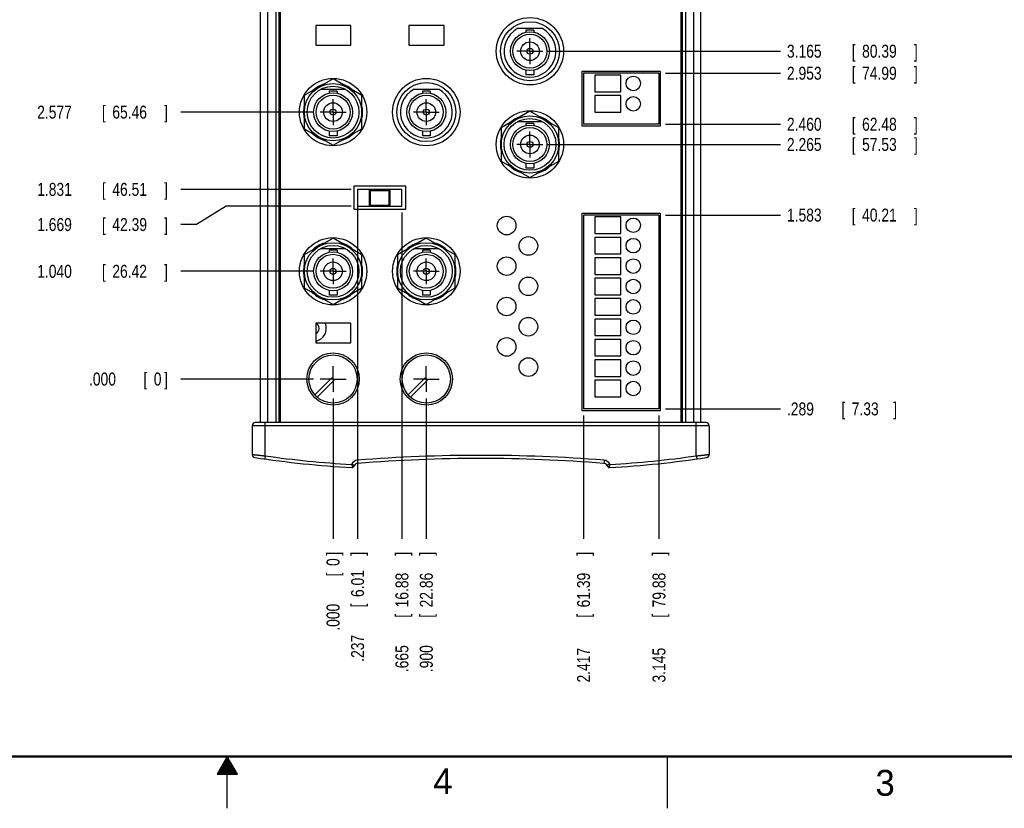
# Model space of a CAD drawing. Header units: inches. Extents: x 0 to 34, y 0 to 22.
# Tile 6 of 21: x 15 to 24.5, y 0 to 7.6. Entities that reach past the tile are written whole.
import ezdxf

# ---------------------------------------------------------------- set-up
doc = ezdxf.new("R2010")
doc.units = ezdxf.units.IN
doc.header["$LTSCALE"] = 1.87
doc.header["$MEASUREMENT"] = 0
doc.linetypes.add('CENTER', pattern=[0.6, 0.375, -0.075, 0.075, -0.075])
doc.layers.get('0').update_dxf_attribs({"linetype": 'CONTINUOUS'})
doc.layers.add('DEFAULT_1', color=7, linetype='CENTER')
doc.layers.add('DIMENSIONS', color=7, linetype='CONTINUOUS')
doc.styles.get("Standard").update_dxf_attribs({"font": 'txt', "width": 0.8})
doc.dimstyles.new('DIMSTYLE_1', dxfattribs={"dimtxt": 0.125, "dimasz": 0.18, "dimexe": 0.18, "dimexo": 0.0625, "dimgap": 0.09, "dimtad": 0, "dimtih": 1, "dimtoh": 1, "dimdec": 3, "dimzin": 4, "dimdsep": 46, "dimtxsty": 'STANDARD', "dimblk": '_FILLED', "dimblk1": '_FILLED', "dimblk2": '_FILLED', "dimcen": 0.09, "dimadec": 0, "dimazin": 0, "dimtp": 0.01, "dimtm": 0.01, "dimtfac": 1, "dimtdec": 3, "dimtofl": 0, "dimtmove": 0, "dimatfit": 3, "dimldrblk": '_FILLED', "dimfxl": 1, "dimtolj": 1, "dimtzin": 4, "dimarcsym": 0})

# ---------------------------------------------------------------- blocks, each defined once
blk = doc.blocks.new('*D0')
at = {"layer": 'DIMENSIONS', "color": 2, "linetype": 'CONTINUOUS'}
blk.add_line((17.8339, 5.1847), (16.5539, 5.1847), dxfattribs=at)
at = {"layer": 'DIMENSIONS', "color": 2, "linetype": 'CONTINUOUS', "width": 0.8}
for s, p in [('1.040', (15.1664, 5.1222)), ('[', (15.7914, 5.1222)), ('26.42', (15.8914, 5.1222)), (']', (16.3914, 5.1222))]:
    blk.add_text(s, height=0.125, dxfattribs=at).set_placement(p)
blk = doc.blocks.new('_FILLED')
at = {"color": 0, "linetype": 'BYBLOCK'}
blk.add_solid([(0, 0), (-1, 0.174), (-1, -0.174)], dxfattribs=at)
blk = doc.blocks.new('*D1')
at = {"layer": 'DIMENSIONS', "color": 2, "linetype": 'CONTINUOUS'}
blk.add_line((18.9215, 3.9571), (18.9215, 2.6022), dxfattribs=at)
at = {"layer": 'DIMENSIONS', "color": 2, "linetype": 'CONTINUOUS', "width": 0.8}
for s, p in [(']', (18.984, 2.4397)), ('22.86', (18.984, 1.9397)), ('[', (18.984, 1.8397)), ('.900', (18.984, 1.3147))]:
    blk.add_text(s, height=0.125, rotation=90, dxfattribs=at).set_placement(p)
blk = doc.blocks.new('*D2')
at = {"layer": 'DIMENSIONS', "color": 1, "linetype": 'CONTINUOUS'}
blk.add_line((17.8339, 4.1447), (16.5539, 4.1447), dxfattribs=at)
at = {"layer": 'DIMENSIONS', "color": 1, "linetype": 'CONTINUOUS', "width": 0.8}
for s, p in [('.000', (15.6664, 4.0822)), ('[', (16.1914, 4.0822)), ('0', (16.2914, 4.0822)), (']', (16.3914, 4.0822))]:
    blk.add_text(s, height=0.125, dxfattribs=at).set_placement(p)
blk = doc.blocks.new('*D3')
at = {"layer": 'DIMENSIONS', "color": 1, "linetype": 'CONTINUOUS'}
blk.add_line((18.0215, 3.9571), (18.0215, 2.6022), dxfattribs=at)
at = {"layer": 'DIMENSIONS', "color": 1, "linetype": 'CONTINUOUS', "width": 0.8}
for s, p in [(']', (18.084, 2.4397)), ('0', (18.084, 2.3397)), ('[', (18.084, 2.2397)), ('.000', (18.084, 1.7147))]:
    blk.add_text(s, height=0.125, rotation=90, dxfattribs=at).set_placement(p)
blk = doc.blocks.new('*D4')
at = {"layer": 'DIMENSIONS', "color": 2, "linetype": 'CONTINUOUS'}
blk.add_line((21.229, 3.8562), (22.3389, 3.8562), dxfattribs=at)
at = {"layer": 'DIMENSIONS', "color": 2, "linetype": 'CONTINUOUS', "width": 0.8}
for s, p in [('.289', (22.4014, 3.7937)), ('[', (22.9264, 3.7937)), ('7.33', (23.0264, 3.7937)), (']', (23.4264, 3.7937))]:
    blk.add_text(s, height=0.125, dxfattribs=at).set_placement(p)
blk = doc.blocks.new('*D5')
at = {"layer": 'DIMENSIONS', "color": 2, "linetype": 'CONTINUOUS'}
blk.add_line((21.229, 5.7277), (22.3389, 5.7277), dxfattribs=at)
at = {"layer": 'DIMENSIONS', "color": 2, "linetype": 'CONTINUOUS', "width": 0.8}
for s, p in [('[', (23.0264, 5.6652)), (']', (23.6264, 5.6652)), ('1.583', (22.4014, 5.6652)), ('40.21', (23.1264, 5.6652))]:
    blk.add_text(s, height=0.125, dxfattribs=at).set_placement(p)
blk = doc.blocks.new('*D6')
at = {"layer": 'DIMENSIONS', "color": 2, "linetype": 'CONTINUOUS'}
for p, q in [((16.9904, 5.8137), (16.7046, 5.6362)), ((18.1955, 5.8137), (16.9904, 5.8137)), ((16.7046, 5.6362), (16.5539, 5.6362))]:
    blk.add_line(p, q, dxfattribs=at)
at = {"layer": 'DIMENSIONS', "color": 2, "linetype": 'CONTINUOUS', "width": 0.8}
for s, p in [('1.669', (15.1664, 5.5737)), ('[', (15.7914, 5.5737)), ('42.39', (15.8914, 5.5737)), (']', (16.3914, 5.5737))]:
    blk.add_text(s, height=0.125, dxfattribs=at).set_placement(p)
blk = doc.blocks.new('*D7')
at = {"layer": 'DIMENSIONS', "color": 2, "linetype": 'CONTINUOUS'}
blk.add_line((18.1955, 5.9757), (16.5539, 5.9757), dxfattribs=at)
at = {"layer": 'DIMENSIONS', "color": 2, "linetype": 'CONTINUOUS', "width": 0.8}
for s, p in [('1.831', (15.1664, 5.9132)), ('[', (15.7914, 5.9132)), ('46.51', (15.8914, 5.9132)), (']', (16.3914, 5.9132))]:
    blk.add_text(s, height=0.125, dxfattribs=at).set_placement(p)
blk = doc.blocks.new('*D8')
at = {"layer": 'DIMENSIONS', "color": 2, "linetype": 'CONTINUOUS'}
blk.add_line((20.0839, 6.4097), (22.3389, 6.4097), dxfattribs=at)
at = {"layer": 'DIMENSIONS', "color": 2, "linetype": 'CONTINUOUS', "width": 0.8}
for s, p in [('2.265', (22.4014, 6.3472)), ('[', (23.0264, 6.3472)), ('57.53', (23.1264, 6.3472)), (']', (23.6264, 6.3472))]:
    blk.add_text(s, height=0.125, dxfattribs=at).set_placement(p)
blk = doc.blocks.new('*D9')
at = {"layer": 'DIMENSIONS', "color": 2, "linetype": 'CONTINUOUS'}
blk.add_line((17.8339, 6.7217), (16.5539, 6.7217), dxfattribs=at)
at = {"layer": 'DIMENSIONS', "color": 2, "linetype": 'CONTINUOUS', "width": 0.8}
for s, p in [('2.577', (15.1664, 6.6592)), ('[', (15.7914, 6.6592)), ('65.46', (15.8914, 6.6592)), (']', (16.3914, 6.6592))]:
    blk.add_text(s, height=0.125, dxfattribs=at).set_placement(p)
blk = doc.blocks.new('*D10')
at = {"layer": 'DIMENSIONS', "color": 2, "linetype": 'CONTINUOUS'}
blk.add_line((20.0798, 7.3097), (22.3389, 7.3097), dxfattribs=at)
at = {"layer": 'DIMENSIONS', "color": 2, "linetype": 'CONTINUOUS', "width": 0.8}
for s, p in [('3.165', (22.4014, 7.2472)), ('[', (23.0264, 7.2472)), ('80.39', (23.1264, 7.2472)), (']', (23.6264, 7.2472))]:
    blk.add_text(s, height=0.125, dxfattribs=at).set_placement(p)
blk = doc.blocks.new('*D11')
at = {"layer": 'DIMENSIONS', "color": 2, "linetype": 'CONTINUOUS'}
blk.add_line((17.8339, 7.9587), (16.5539, 7.9587), dxfattribs=at)
at = {"layer": 'DIMENSIONS', "color": 2, "linetype": 'CONTINUOUS', "width": 0.8}
for s, p in [('3.814', (15.1664, 7.8962)), ('[', (15.7914, 7.8962)), ('96.88', (15.8914, 7.8962)), (']', (16.3914, 7.8962))]:
    blk.add_text(s, height=0.125, dxfattribs=at).set_placement(p)
blk = doc.blocks.new('*D12')
at = {"layer": 'DIMENSIONS', "color": 2, "linetype": 'CONTINUOUS'}
blk.add_line((17.8339, 8.9957), (16.5539, 8.9957), dxfattribs=at)
at = {"layer": 'DIMENSIONS', "color": 2, "linetype": 'CONTINUOUS', "width": 0.8}
for s, p in [('4.851', (15.0664, 8.9332)), ('[', (15.6914, 8.9332)), ('123.22', (15.7914, 8.9332)), (']', (16.3914, 8.9332))]:
    blk.add_text(s, height=0.125, dxfattribs=at).set_placement(p)
blk = doc.blocks.new('*D13')
at = {"layer": 'DIMENSIONS', "color": 2, "linetype": 'CONTINUOUS'}
blk.add_line((17.8339, 10.0327), (16.5539, 10.0327), dxfattribs=at)
at = {"layer": 'DIMENSIONS', "color": 2, "linetype": 'CONTINUOUS', "width": 0.8}
for s, p in [('5.888', (15.0664, 9.9702)), ('[', (15.6914, 9.9702)), ('149.56', (15.7914, 9.9702)), (']', (16.3914, 9.9702))]:
    blk.add_text(s, height=0.125, dxfattribs=at).set_placement(p)
blk = doc.blocks.new('*D14')
at = {"layer": 'DIMENSIONS', "color": 2, "linetype": 'CONTINUOUS'}
blk.add_line((17.8339, 11.0697), (16.5539, 11.0697), dxfattribs=at)
at = {"layer": 'DIMENSIONS', "color": 2, "linetype": 'CONTINUOUS', "width": 0.8}
for s, p in [('6.925', (15.1664, 11.0072)), ('[', (15.7914, 11.0072)), ('175.9', (15.8914, 11.0072)), (']', (16.3914, 11.0072))]:
    blk.add_text(s, height=0.125, dxfattribs=at).set_placement(p)
blk = doc.blocks.new('*D15')
at = {"layer": 'DIMENSIONS', "color": 2, "linetype": 'CONTINUOUS'}
blk.add_line((17.684, 12.1622), (16.5539, 12.1622), dxfattribs=at)
at = {"layer": 'DIMENSIONS', "color": 2, "linetype": 'CONTINUOUS', "width": 0.8}
for s, p in [('8.018', (15.0664, 12.0997)), ('[', (15.6914, 12.0997)), ('203.64', (15.7914, 12.0997)), (']', (16.3914, 12.0997))]:
    blk.add_text(s, height=0.125, dxfattribs=at).set_placement(p)
blk = doc.blocks.new('*D16')
at = {"layer": 'DIMENSIONS', "color": 2, "linetype": 'CONTINUOUS'}
blk.add_line((17.684, 13.0487), (16.5539, 13.0487), dxfattribs=at)
at = {"layer": 'DIMENSIONS', "color": 2, "linetype": 'CONTINUOUS', "width": 0.8}
for s, p in [('8.904', (15.0664, 12.9862)), ('[', (15.6914, 12.9862)), ('226.16', (15.7914, 12.9862)), (']', (16.3914, 12.9862))]:
    blk.add_text(s, height=0.125, dxfattribs=at).set_placement(p)
blk = doc.blocks.new('*D17')
at = {"layer": 'DIMENSIONS', "color": 2, "linetype": 'CONTINUOUS'}
blk.add_line((20.4761, 12.4197), (22.3389, 12.4197), dxfattribs=at)
at = {"layer": 'DIMENSIONS', "color": 2, "linetype": 'CONTINUOUS', "width": 0.8}
for s, p in [('8.275', (22.4014, 12.3572)), ('[', (23.0264, 12.3572)), ('210.19', (23.1264, 12.3572)), (']', (23.7264, 12.3572))]:
    blk.add_text(s, height=0.125, dxfattribs=at).set_placement(p)
blk = doc.blocks.new('*D18')
at = {"layer": 'DIMENSIONS', "color": 2, "linetype": 'CONTINUOUS'}
blk.add_line((20.715, 11.0917), (22.3389, 11.0917), dxfattribs=at)
at = {"layer": 'DIMENSIONS', "color": 2, "linetype": 'CONTINUOUS', "width": 0.8}
for s, p in [('6.947', (22.4014, 11.0292)), ('[', (23.0264, 11.0292)), ('176.45', (23.1264, 11.0292)), (']', (23.7264, 11.0292))]:
    blk.add_text(s, height=0.125, dxfattribs=at).set_placement(p)
blk = doc.blocks.new('*D19')
at = {"layer": 'DIMENSIONS', "color": 2, "linetype": 'CONTINUOUS'}
blk.add_line((20.715, 7.8412), (22.3389, 7.8412), dxfattribs=at)
at = {"layer": 'DIMENSIONS', "color": 2, "linetype": 'CONTINUOUS', "width": 0.8}
for s, p in [('3.697', (22.4014, 7.7787)), ('[', (23.0264, 7.7787)), ('93.89', (23.1264, 7.7787)), (']', (23.6264, 7.7787))]:
    blk.add_text(s, height=0.125, dxfattribs=at).set_placement(p)
blk = doc.blocks.new('*D20')
at = {"layer": 'DIMENSIONS', "color": 2, "linetype": 'CONTINUOUS'}
blk.add_line((20.4771, 11.5847), (22.3389, 11.5847), dxfattribs=at)
at = {"layer": 'DIMENSIONS', "color": 2, "linetype": 'CONTINUOUS', "width": 0.8}
for s, p in [('7.440', (22.4014, 11.5222)), ('[', (23.0264, 11.5222)), ('188.98', (23.1264, 11.5222)), (']', (23.7264, 11.5222))]:
    blk.add_text(s, height=0.125, dxfattribs=at).set_placement(p)
blk = doc.blocks.new('*D21')
at = {"layer": 'DIMENSIONS', "color": 2, "linetype": 'CONTINUOUS'}
blk.add_line((21.229, 7.0972), (22.3389, 7.0972), dxfattribs=at)
at = {"layer": 'DIMENSIONS', "color": 2, "linetype": 'CONTINUOUS', "width": 0.8}
for s, p in [('2.953', (22.4014, 7.0347)), ('[', (23.0264, 7.0347)), ('74.99', (23.1264, 7.0347)), (']', (23.6264, 7.0347))]:
    blk.add_text(s, height=0.125, dxfattribs=at).set_placement(p)
blk = doc.blocks.new('*D22')
at = {"layer": 'DIMENSIONS', "color": 2, "linetype": 'CONTINUOUS'}
blk.add_line((21.229, 6.6047), (22.3389, 6.6047), dxfattribs=at)
at = {"layer": 'DIMENSIONS', "color": 2, "linetype": 'CONTINUOUS', "width": 0.8}
for s, p in [('2.460', (22.4014, 6.5422)), ('[', (23.0264, 6.5422)), ('62.48', (23.1264, 6.5422)), (']', (23.6264, 6.5422))]:
    blk.add_text(s, height=0.125, dxfattribs=at).set_placement(p)
blk = doc.blocks.new('*D30')
at = {"layer": 'DIMENSIONS', "color": 2, "linetype": 'CONTINUOUS'}
blk.add_line((20.4385, 3.7937), (20.4385, 2.6022), dxfattribs=at)
at = {"layer": 'DIMENSIONS', "color": 2, "linetype": 'CONTINUOUS', "width": 0.8}
for s, p in [(']', (20.501, 2.4397)), ('61.39', (20.501, 1.9397)), ('[', (20.501, 1.8397)), ('2.417', (20.501, 1.2147))]:
    blk.add_text(s, height=0.125, rotation=90, dxfattribs=at).set_placement(p)
blk = doc.blocks.new('*D31')
at = {"layer": 'DIMENSIONS', "color": 2, "linetype": 'CONTINUOUS'}
blk.add_line((21.1665, 3.7937), (21.1665, 2.6022), dxfattribs=at)
at = {"layer": 'DIMENSIONS', "color": 2, "linetype": 'CONTINUOUS', "width": 0.8}
for s, p in [(']', (21.229, 2.4397)), ('79.88', (21.229, 1.9397)), ('[', (21.229, 1.8397)), ('3.145', (21.229, 1.2147))]:
    blk.add_text(s, height=0.125, rotation=90, dxfattribs=at).set_placement(p)
blk = doc.blocks.new('*D37')
at = {"layer": 'DIMENSIONS', "color": 2, "linetype": 'CONTINUOUS'}
blk.add_line((18.258, 5.9132), (18.258, 2.6022), dxfattribs=at)
at = {"layer": 'DIMENSIONS', "color": 2, "linetype": 'CONTINUOUS', "width": 0.8}
for s, p in [(']', (18.3205, 2.4397)), ('6.01', (18.3205, 2.0397)), ('[', (18.3205, 1.9397)), ('.237', (18.3205, 1.4147))]:
    blk.add_text(s, height=0.125, rotation=90, dxfattribs=at).set_placement(p)
blk = doc.blocks.new('*D38')
at = {"layer": 'DIMENSIONS', "color": 2, "linetype": 'CONTINUOUS'}
blk.add_line((18.686, 5.7512), (18.686, 2.6022), dxfattribs=at)
at = {"layer": 'DIMENSIONS', "color": 2, "linetype": 'CONTINUOUS', "width": 0.8}
for s, p in [(']', (18.7485, 2.4397)), ('16.88', (18.7485, 1.9397)), ('[', (18.7485, 1.8397)), ('.665', (18.7485, 1.3147))]:
    blk.add_text(s, height=0.125, rotation=90, dxfattribs=at).set_placement(p)

msp = doc.modelspace()

# ---------------------------------------------------------------- linework, layer by layer
at = {"color": 7, "linetype": 'CONTINUOUS'}
for p, q in [((17.3214, 3.7241), (17.3214, 13.5441)), ((17.3914, 3.7241), (17.3914, 13.5441)), ((17.4714, 3.7241), (17.4714, 13.5441)), ((17.5014, 3.7241), (17.5014, 13.5441)), ((17.5114, 13.5441), (17.5114, 3.7241)), ((21.3814, 3.7241), (21.3814, 13.5441)), ((21.3914, 13.5441), (21.3914, 3.7241)), ((21.4214, 13.5441), (21.4214, 3.7241)), ((21.5014, 3.7241), (21.5014, 13.5441)), ((21.5714, 3.7241), (21.5714, 13.5441)), ((17.854, 7.5587), (17.854, 7.3687)), ((18.194, 7.5587), (17.854, 7.5587)), ((18.194, 7.3687), (18.194, 7.5587)), ((19.094, 7.5587), (18.754, 7.5587)), ((18.754, 7.5587), (18.754, 7.3687)), ((19.094, 7.3687), (19.094, 7.5587)), ((20.0439, 7.5277), (19.7991, 7.5277)), ((19.96, 7.5129), (19.883, 7.5129)), ((19.883, 7.5129), (19.883, 7.4932)), ((19.96, 7.5129), (19.96, 7.4932)), ((17.854, 7.3687), (18.194, 7.3687)), ((18.754, 7.3687), (19.094, 7.3687)), ((19.883, 7.1262), (19.883, 7.0804)), ((19.96, 7.1262), (19.96, 7.0804)), ((18.0215, 7.0421), (17.744, 6.8819)), ((18.299, 6.8819), (18.0215, 7.0421)), ((19.96, 7.0804), (19.883, 7.0804)), ((21.1815, 7.1127), (20.4235, 7.1127)), ((20.4235, 7.1127), (20.4235, 6.5897)), ((21.1665, 7.0972), (20.4385, 7.0972)), ((20.4385, 7.0972), (20.4385, 6.6047)), ((20.7985, 7.0787), (20.5485, 7.0787)), ((20.5485, 7.0787), (20.5485, 6.9187)), ((20.7985, 6.9187), (20.7985, 7.0787)), ((21.1665, 7.0972), (21.1665, 6.6047)), ((21.1815, 6.5897), (21.1815, 7.1127)), ((18.1439, 6.9397), (17.8991, 6.9397)), ((19.0439, 6.9397), (18.7991, 6.9397)), ((17.744, 6.8819), (17.744, 6.5615)), ((18.06, 6.9249), (17.983, 6.9249)), ((17.983, 6.9249), (17.983, 6.9052)), ((18.06, 6.9249), (18.06, 6.9052)), ((18.299, 6.5615), (18.299, 6.8819)), ((18.96, 6.9249), (18.883, 6.9249)), ((18.883, 6.9249), (18.883, 6.9052)), ((18.96, 6.9249), (18.96, 6.9052)), ((20.5485, 6.9187), (20.7985, 6.9187)), ((20.7985, 6.8817), (20.5485, 6.8817)), ((20.5485, 6.8817), (20.5485, 6.7217)), ((20.7985, 6.7217), (20.7985, 6.8817)), ((19.9215, 6.7301), (19.644, 6.5699)), ((20.199, 6.5699), (19.9215, 6.7301)), ((20.5485, 6.7217), (20.7985, 6.7217)), ((17.744, 6.5615), (18.0215, 6.4013)), ((18.0215, 6.4013), (18.299, 6.5615)), ((19.644, 6.5699), (19.644, 6.2495)), ((20.0439, 6.6277), (19.7991, 6.6277)), ((19.96, 6.6129), (19.883, 6.6129)), ((19.883, 6.6129), (19.883, 6.5932)), ((19.96, 6.6129), (19.96, 6.5932)), ((20.199, 6.2495), (20.199, 6.5699)), ((20.4235, 6.5897), (21.1815, 6.5897)), ((21.1665, 6.6047), (20.4385, 6.6047)), ((17.983, 6.5382), (17.983, 6.4924)), ((18.06, 6.4924), (17.983, 6.4924)), ((18.06, 6.5382), (18.06, 6.4924)), ((18.883, 6.5382), (18.883, 6.4924)), ((18.96, 6.4924), (18.883, 6.4924)), ((18.96, 6.5382), (18.96, 6.4924)), ((19.644, 6.2495), (19.9215, 6.0893)), ((19.883, 6.2262), (19.883, 6.1804)), ((19.96, 6.1804), (19.883, 6.1804)), ((19.9215, 6.0893), (20.199, 6.2495)), ((19.96, 6.2262), (19.96, 6.1804)), ((18.7224, 6.0061), (18.2224, 6.0061)), ((18.2224, 6.0061), (18.2224, 5.7861)), ((18.7224, 5.7861), (18.7224, 6.0061)), ((18.686, 5.9757), (18.258, 5.9757)), ((18.258, 5.9757), (18.258, 5.8137)), ((18.572, 5.9746), (18.372, 5.9746)), ((18.372, 5.9746), (18.3831, 5.9647)), ((18.372, 5.8148), (18.372, 5.9746)), ((18.3831, 5.9647), (18.5621, 5.9647)), ((18.3831, 5.8247), (18.3831, 5.9647)), ((18.5621, 5.9647), (18.572, 5.9746)), ((18.5621, 5.8247), (18.5621, 5.9647)), ((18.572, 5.8148), (18.572, 5.9746)), ((18.686, 5.8137), (18.686, 5.9757)), ((18.258, 5.8137), (18.686, 5.8137)), ((18.372, 5.8148), (18.3831, 5.8247)), ((18.572, 5.8148), (18.372, 5.8148)), ((18.3831, 5.8247), (18.5621, 5.8247)), ((18.5621, 5.8247), (18.572, 5.8148)), ((18.2224, 5.7861), (18.7224, 5.7861)), ((21.1815, 5.7427), (20.4235, 5.7427)), ((20.4235, 5.7427), (20.4235, 3.8407)), ((21.1665, 5.7277), (20.4385, 5.7277)), ((20.4385, 5.7277), (20.4385, 3.8562)), ((20.7985, 5.7092), (20.5485, 5.7092)), ((20.5485, 5.7092), (20.5485, 5.5492)), ((20.7985, 5.5492), (20.7985, 5.7092)), ((21.1665, 5.7277), (21.1665, 3.8562)), ((21.1815, 3.8407), (21.1815, 5.7427)), ((20.5485, 5.5492), (20.7985, 5.5492)), ((20.7985, 5.5122), (20.5485, 5.5122)), ((20.5485, 5.5122), (20.5485, 5.3522)), ((20.7985, 5.3522), (20.7985, 5.5122)), ((18.0215, 5.5051), (17.744, 5.3449)), ((18.299, 5.3449), (18.0215, 5.5051)), ((18.9215, 5.5051), (18.644, 5.3449)), ((19.199, 5.3449), (18.9215, 5.5051)), ((17.744, 5.3449), (17.744, 5.0245)), ((18.1439, 5.4027), (17.8991, 5.4027)), ((18.06, 5.3879), (17.983, 5.3879)), ((17.983, 5.3879), (17.983, 5.3682)), ((18.06, 5.3879), (18.06, 5.3682)), ((18.299, 5.0245), (18.299, 5.3449)), ((18.644, 5.3449), (18.644, 5.0245)), ((19.0439, 5.4027), (18.7991, 5.4027)), ((18.96, 5.3879), (18.883, 5.3879)), ((18.883, 5.3879), (18.883, 5.3682)), ((18.96, 5.3879), (18.96, 5.3682)), ((19.199, 5.0245), (19.199, 5.3449)), ((20.5485, 5.3522), (20.7985, 5.3522)), ((20.7985, 5.3152), (20.5485, 5.3152)), ((20.5485, 5.3152), (20.5485, 5.1552)), ((20.7985, 5.1552), (20.7985, 5.3152)), ((20.5485, 5.1552), (20.7985, 5.1552)), ((20.7985, 5.1182), (20.5485, 5.1182)), ((20.5485, 5.1182), (20.5485, 4.9582)), ((20.7985, 4.9582), (20.7985, 5.1182)), ((17.744, 5.0245), (18.0215, 4.8643)), ((17.983, 5.0012), (17.983, 4.9554)), ((18.06, 4.9554), (17.983, 4.9554)), ((18.0215, 4.8643), (18.299, 5.0245)), ((18.06, 5.0012), (18.06, 4.9554)), ((18.644, 5.0245), (18.9215, 4.8643)), ((18.883, 5.0012), (18.883, 4.9554)), ((18.96, 4.9554), (18.883, 4.9554)), ((18.9215, 4.8643), (19.199, 5.0245)), ((18.96, 5.0012), (18.96, 4.9554)), ((20.5485, 4.9582), (20.7985, 4.9582)), ((20.7985, 4.9212), (20.5485, 4.9212)), ((20.5485, 4.9212), (20.5485, 4.7612)), ((20.7985, 4.7612), (20.7985, 4.9212)), ((20.5485, 4.7612), (20.7985, 4.7612)), ((18.194, 4.6847), (17.854, 4.6847)), ((17.854, 4.6847), (17.854, 4.4947)), ((18.194, 4.4947), (18.194, 4.6847)), ((20.7985, 4.7242), (20.5485, 4.7242)), ((20.5485, 4.7242), (20.5485, 4.5642)), ((20.7985, 4.5642), (20.7985, 4.7242)), ((20.5485, 4.5642), (20.7985, 4.5642)), ((17.854, 4.4947), (18.194, 4.4947)), ((20.7985, 4.5272), (20.5485, 4.5272)), ((20.5485, 4.5272), (20.5485, 4.3672)), ((20.7985, 4.3672), (20.7985, 4.5272)), ((20.5485, 4.3672), (20.7985, 4.3672)), ((20.7985, 4.3302), (20.5485, 4.3302)), ((20.5485, 4.3302), (20.5485, 4.1702)), ((20.7985, 4.1702), (20.7985, 4.3302)), ((18.0109, 4.1553), (17.8468, 3.9912)), ((17.8681, 3.97), (18.0321, 4.1341)), ((18.0321, 4.1341), (18.0109, 4.1553)), ((18.9109, 4.1553), (18.7468, 3.9912)), ((18.7681, 3.97), (18.9321, 4.1341)), ((18.9321, 4.1341), (18.9109, 4.1553)), ((20.5485, 4.1702), (20.7985, 4.1702)), ((20.7985, 4.1332), (20.5485, 4.1332)), ((20.5485, 4.1332), (20.5485, 3.9732)), ((20.7985, 3.9732), (20.7985, 4.1332)), ((20.5485, 3.9732), (20.7985, 3.9732)), ((20.4235, 3.8407), (21.1815, 3.8407)), ((21.1665, 3.8562), (20.4385, 3.8562)), ((21.6214, 3.7241), (17.2714, 3.7241)), ((17.3664, 3.4029), (17.3664, 3.7241)), ((21.5264, 3.4029), (21.5264, 3.7241)), ((21.6514, 3.6941), (17.2414, 3.6941)), ((17.2414, 3.6941), (17.2414, 3.4168)), ((21.6514, 3.6941), (21.6514, 3.4168)), ((17.3664, 3.4029), (17.3622, 3.3732)), ((18.1982, 3.3201), (18.2015, 3.3259)), ((18.2015, 3.3259), (18.2275, 3.3109)), ((18.2566, 3.3606), (18.259, 3.3307)), ((20.6362, 3.3606), (20.6338, 3.3307)), ((20.6913, 3.3259), (20.6653, 3.3109)), ((20.6913, 3.3259), (20.6947, 3.3201)), ((21.5264, 3.4029), (21.5306, 3.3732)), ((18.2211, 3.2997), (18.2275, 3.3109)), ((20.6653, 3.3109), (20.6717, 3.2997))]:
    msp.add_line(p, q, dxfattribs=at)
at = {"color": 2, "linetype": 'CONTINUOUS'}
for p, q in [((17, 0.5), (16.902, 0.3303)), ((16.9885, 0.48), (17.0116, 0.48)), ((16.9942, 0.49), (17.0058, 0.49)), ((17.098, 0.3303), (17, 0.5)), ((17, 0), (17, 0.5)), ((21.25, 0), (21.25, 0.5)), ((16.9365, 0.39), (17.0635, 0.39)), ((16.9423, 0.4), (17.0578, 0.4)), ((16.9481, 0.41), (17.052, 0.41)), ((16.9538, 0.42), (17.0462, 0.42)), ((16.9596, 0.43), (17.0404, 0.43)), ((16.9654, 0.44), (17.0347, 0.44)), ((16.9712, 0.45), (17.0289, 0.45)), ((16.9769, 0.46), (17.0231, 0.46)), ((16.9827, 0.47), (17.0173, 0.47)), ((16.902, 0.3303), (17.098, 0.3303)), ((16.9076, 0.34), (17.0924, 0.34)), ((16.9134, 0.35), (17.0866, 0.35)), ((16.9192, 0.36), (17.0808, 0.36)), ((16.925, 0.37), (17.0751, 0.37)), ((16.9307, 0.38), (17.0693, 0.38))]:
    msp.add_line(p, q, dxfattribs=at)
at = {"color": 7, "linetype": 'CONTINUOUS', "const_width": 0.02}
msp.add_lwpolyline([(0.5, 0.5), (33.5, 0.5)], dxfattribs=at)
at = {"color": 7, "linetype": 'CONTINUOUS'}
for centre, radius in [((19.9215, 7.3097), 0.325), ((19.9215, 7.3097), 0.285), ((19.9215, 7.3097), 0.1875), ((19.9215, 7.3097), 0.164), ((19.9215, 7.3097), 0.09), ((19.9215, 7.3097), 0.029), ((18.0215, 6.7217), 0.325), ((18.9215, 6.7217), 0.325), ((20.9185, 6.9987), 0.07), ((18.0215, 6.7217), 0.2765), ((18.0215, 6.7217), 0.25), ((18.9215, 6.7217), 0.285), ((18.0215, 6.7217), 0.1875), ((18.0215, 6.7217), 0.164), ((18.9215, 6.7217), 0.1875), ((18.9215, 6.7217), 0.164), ((20.9185, 6.8017), 0.07), ((18.0215, 6.7217), 0.09), ((18.0215, 6.7217), 0.029), ((18.9215, 6.7217), 0.09), ((18.9215, 6.7217), 0.029), ((19.9215, 6.4097), 0.325), ((19.9215, 6.4097), 0.2765), ((19.9215, 6.4097), 0.25), ((19.9215, 6.4097), 0.1875), ((19.9215, 6.4097), 0.164), ((19.9215, 6.4097), 0.09), ((19.9215, 6.4097), 0.029), ((19.6965, 5.6267), 0.09), ((20.9185, 5.6292), 0.07), ((19.9065, 5.4297), 0.09), ((18.0215, 5.1847), 0.325), ((18.0215, 5.1847), 0.2765), ((18.0215, 5.1847), 0.25), ((18.9215, 5.1847), 0.325), ((18.9215, 5.1847), 0.2765), ((18.9215, 5.1847), 0.25), ((20.9185, 5.4322), 0.07), ((18.0215, 5.1847), 0.1875), ((18.0215, 5.1847), 0.164), ((18.9215, 5.1847), 0.1875), ((18.9215, 5.1847), 0.164), ((19.6965, 5.2347), 0.09), ((18.0215, 5.1847), 0.09), ((18.9215, 5.1847), 0.09), ((20.9185, 5.2352), 0.07), ((18.0215, 5.1847), 0.029), ((18.9215, 5.1847), 0.029), ((19.9065, 5.0397), 0.09), ((20.9185, 5.0382), 0.07), ((19.6965, 4.8447), 0.09), ((20.9185, 4.8412), 0.07), ((19.9065, 4.6497), 0.09), ((20.9185, 4.6442), 0.07), ((19.6965, 4.4547), 0.09), ((20.9185, 4.4472), 0.07), ((18.0215, 4.1447), 0.2525), ((18.0215, 4.1447), 0.2325), ((18.9215, 4.1447), 0.2525), ((18.9215, 4.1447), 0.2325), ((19.9065, 4.2597), 0.09), ((20.9185, 4.2502), 0.07), ((20.9185, 4.0532), 0.07)]:
    msp.add_circle(centre, radius, dxfattribs=at)
for centre, radius, start, end in [((19.9215, 7.3097), 0.25, 119.30811, 60.69189), ((18.0215, 6.7217), 0.285, 106.84851, 133.10316), ((18.0215, 6.7217), 0.285, 46.89684, 73.15149), ((18.9215, 6.7217), 0.25, 119.30811, 60.69189), ((18.0215, 6.7217), 0.285, 166.87834, 193.12166), ((18.0215, 6.7217), 0.285, 346.87834, 13.12166), ((19.9215, 6.4097), 0.285, 106.84851, 133.10316), ((19.9215, 6.4097), 0.285, 46.89684, 73.15149), ((18.0215, 6.7217), 0.285, 226.89684, 253.15149), ((18.0215, 6.7217), 0.285, 286.84851, 313.10316), ((19.9215, 6.4097), 0.285, 166.87834, 193.12166), ((19.9215, 6.4097), 0.285, 346.87834, 13.12166), ((19.9215, 6.4097), 0.285, 226.89684, 253.15149), ((19.9215, 6.4097), 0.285, 286.84851, 313.10316), ((18.0215, 5.1847), 0.285, 106.84851, 133.10316), ((18.0215, 5.1847), 0.285, 46.89684, 73.15149), ((18.9215, 5.1847), 0.285, 106.84851, 133.10316), ((18.9215, 5.1847), 0.285, 46.89684, 73.15149), ((18.0215, 5.1847), 0.285, 166.87834, 193.12166), ((18.0215, 5.1847), 0.285, 346.87834, 13.12166), ((18.9215, 5.1847), 0.285, 166.87834, 193.12166), ((18.9215, 5.1847), 0.285, 346.87834, 13.12166), ((18.0215, 5.1847), 0.285, 226.89684, 253.15149), ((18.0215, 5.1847), 0.285, 286.84851, 313.10316), ((18.9215, 5.1847), 0.285, 226.89684, 253.15149), ((18.9215, 5.1847), 0.285, 286.84851, 313.10316), ((17.8314, 4.6341), 0.125, 280.42225, 23.90469), ((17.8314, 4.6341), 0.056, 293.82359, 64.784), ((21.0614, 4.6341), 0.125, 16.01948, 32.74759), ((21.0614, 4.6341), 0.125, 327.25241, 343.98052), ((17.2714, 3.6941), 0.03, 90, 180), ((21.6214, 3.6941), 0.03, 0, 90), ((17.2714, 3.4168), 0.03, 180, 261.35888), ((18.7693, 13.2737), 10, 261.35888, 266.75106), ((18.7693, 13.2737), 9.97, 261.9107, 266.71568), ((18.2621, 3.2909), 0.07, 94.54042, 150), ((18.2621, 3.2909), 0.04, 94.54042, 150), ((19.4464, -11.6222), 15.03, 85.45958, 94.54042), ((19.4464, -11.6222), 15, 85.45958, 94.54042), ((20.6307, 3.2909), 0.04, 30, 85.45958), ((20.6307, 3.2909), 0.07, 30, 85.45958), ((20.1235, 13.2737), 10, 273.24894, 278.64112), ((20.1235, 13.2737), 9.97, 273.28432, 278.0893), ((21.6214, 3.4168), 0.03, 278.64165, 0.00009), ((18.2037, 3.3097), 0.02, 266.75106, 330), ((20.6891, 3.3097), 0.02, 210, 273.24894)]:
    msp.add_arc(centre, radius, start, end, dxfattribs=at)
for points, knots in [([(17.2414, 3.4168), (17.2415, 3.4168), (17.2418, 3.4168), (17.2424, 3.4167), (17.2434, 3.4166), (17.2449, 3.4164), (17.2468, 3.4162), (17.249, 3.416), (17.2517, 3.4157), (17.2548, 3.4153), (17.2582, 3.4149), (17.262, 3.4145), (17.2661, 3.414), (17.2706, 3.4135), (17.2754, 3.413), (17.2806, 3.4124), (17.286, 3.4118), (17.2917, 3.4111), (17.2976, 3.4105), (17.3038, 3.4098), (17.3102, 3.409), (17.3168, 3.4083), (17.3235, 3.4076), (17.3305, 3.4068), (17.3375, 3.406), (17.3446, 3.4052), (17.3518, 3.4045), (17.3591, 3.4037), (17.364, 3.4031), (17.3664, 3.4029)], [0, 0, 0, 0, 0.001681, 0.006722, 0.015106, 0.026808, 0.04179, 0.060002, 0.081386, 0.105868, 0.133367, 0.16379, 0.197035, 0.23299, 0.271534, 0.312545, 0.355892, 0.40144, 0.449044, 0.498548, 0.549786, 0.602583, 0.656761, 0.712131, 0.768502, 0.825679, 0.883462, 0.941641, 1, 1, 1, 1]), ([(21.5264, 3.4029), (21.5288, 3.4031), (21.5337, 3.4037), (21.541, 3.4045), (21.5482, 3.4052), (21.5553, 3.406), (21.5624, 3.4068), (21.5693, 3.4076), (21.576, 3.4083), (21.5826, 3.409), (21.589, 3.4098), (21.5952, 3.4104), (21.6011, 3.4111), (21.6068, 3.4118), (21.6122, 3.4124), (21.6174, 3.4129), (21.6222, 3.4135), (21.6267, 3.414), (21.6308, 3.4145), (21.6346, 3.4149), (21.638, 3.4153), (21.6411, 3.4157), (21.6438, 3.416), (21.646, 3.4162), (21.6479, 3.4164), (21.6494, 3.4166), (21.6504, 3.4167), (21.6511, 3.4168), (21.6513, 3.4168), (21.6514, 3.4168)], [0, 0, 0, 0, 0.058356, 0.11653, 0.174307, 0.231475, 0.287834, 0.343188, 0.397347, 0.450124, 0.50134, 0.550827, 0.598419, 0.643964, 0.687316, 0.728339, 0.766904, 0.802882, 0.836152, 0.866595, 0.894109, 0.9186, 0.939989, 0.958205, 0.973189, 0.984892, 0.993277, 0.998318, 1, 1, 1, 1]), ([(18.1982, 3.3201), (18.1986, 3.3192), (18.1996, 3.3174), (18.201, 3.3148), (18.2023, 3.3123), (18.2037, 3.3098), (18.205, 3.3074), (18.2062, 3.3052), (18.2074, 3.303), (18.2085, 3.301), (18.2095, 3.2991), (18.2104, 3.2974), (18.2112, 3.2959), (18.212, 3.2945), (18.2126, 3.2932), (18.2131, 3.2925), (18.2132, 3.2921)], [0, 0, 0, 0, 0.09382, 0.186898, 0.27834, 0.367286, 0.453035, 0.534964, 0.612239, 0.684524, 0.75137, 0.812677, 0.868266, 0.918005, 0.961964, 1, 1, 1, 1]), ([(20.6947, 3.3201), (20.6942, 3.3192), (20.6932, 3.3174), (20.6918, 3.3148), (20.6905, 3.3123), (20.6891, 3.3098), (20.6878, 3.3074), (20.6866, 3.3052), (20.6854, 3.303), (20.6844, 3.301), (20.6833, 3.2991), (20.6824, 3.2974), (20.6816, 3.2959), (20.6808, 3.2945), (20.6802, 3.2932), (20.6798, 3.2925), (20.6796, 3.2921)], [0, 0, 0, 0, 0.09382, 0.186898, 0.27834, 0.367286, 0.453035, 0.534964, 0.612239, 0.684524, 0.75137, 0.812677, 0.868266, 0.918005, 0.961964, 1, 1, 1, 1])]:
    msp.add_open_spline(points, degree=3, knots=knots, dxfattribs=at)
at = {"layer": 'DEFAULT_1', "color": 7, "linetype": 'CENTER'}
for p, q in [((19.9215, 7.3097), (19.9215, 7.4348)), ((19.9215, 7.3097), (19.7964, 7.3097)), ((19.9215, 7.3097), (20.0466, 7.3097)), ((19.9215, 7.3097), (19.9215, 7.1846)), ((18.0215, 6.7217), (18.0215, 6.8468)), ((18.9215, 6.7217), (18.9215, 6.8468)), ((18.0215, 6.7217), (17.8964, 6.7217)), ((18.0215, 6.7217), (18.1466, 6.7217)), ((18.0215, 6.7217), (18.0215, 6.5966)), ((18.9215, 6.7217), (18.7964, 6.7217)), ((18.9215, 6.7217), (19.0466, 6.7217)), ((18.9215, 6.7217), (18.9215, 6.5966)), ((19.9215, 6.4097), (19.9215, 6.5348)), ((19.9215, 6.4097), (19.7964, 6.4097)), ((19.9215, 6.4097), (20.0466, 6.4097)), ((19.9215, 6.4097), (19.9215, 6.2846)), ((18.0215, 5.1847), (18.0215, 5.3098)), ((18.9215, 5.1847), (18.9215, 5.3098)), ((18.0215, 5.1847), (17.8964, 5.1847)), ((18.0215, 5.1847), (18.1466, 5.1847)), ((18.0215, 5.1847), (18.0215, 5.0596)), ((18.9215, 5.1847), (18.7964, 5.1847)), ((18.9215, 5.1847), (19.0466, 5.1847)), ((18.9215, 5.1847), (18.9215, 5.0596)), ((18.0215, 4.1447), (18.0215, 4.2698)), ((18.9215, 4.1447), (18.9215, 4.2698)), ((18.0215, 4.1447), (17.8964, 4.1447)), ((18.0215, 4.1447), (18.1466, 4.1447)), ((18.0215, 4.1447), (18.0215, 4.0196)), ((18.9215, 4.1447), (18.7964, 4.1447)), ((18.9215, 4.1447), (19.0466, 4.1447)), ((18.9215, 4.1447), (18.9215, 4.0196))]:
    msp.add_line(p, q, dxfattribs=at)

# ---------------------------------------------------------------- texts
at = {"color": 2, "linetype": 'CONTINUOUS'}
for s, p in [('4', (18.9884, 0.1369)), ('3', (23.2555, 0.121))]:
    msp.add_text(s, height=0.25, dxfattribs=at).set_placement(p)

# ---------------------------------------------------------------- dimensions: what is measured, and where the dimension line sits
at = {"layer": 'DIMENSIONS', "color": 2, "linetype": 'CONTINUOUS'}
for feature_location, offset, dtype, origin, picture, middle in [((17.684, 13.0487), (-1.1301, 0), 0, (17.7465, 4.1447), '*D16', (15.7789, 13.0487)), ((20.4761, 12.4197), (1.8628, 0), 0, (20.4136, 4.1447), '*D17', (23.1139, 12.4197)), ((17.6840138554, 12.1621878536), (-1.1301102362, 0), 0, (17.7465138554, 4.1446878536), '*D15', (15.7789036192, 12.1621878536)), ((20.4771, 11.5847), (1.8618, 0), 0, (20.4146, 4.1447), '*D20', (23.1139, 11.5847)), ((17.8339, 11.0697), (-1.28, 0), 0, (17.8964, 4.1447), '*D14', (15.8289, 11.0697)), ((20.715, 11.0917), (1.6239, 0), 0, (20.6525, 4.1447), '*D18', (23.1139, 11.0917)), ((17.8339, 10.0327), (-1.28, 0), 0, (17.8964, 4.1447), '*D13', (15.7789, 10.0327)), ((17.8339, 8.9957), (-1.28, 0), 0, (17.8964, 4.1447), '*D12', (15.7789, 8.9957)), ((17.8339, 7.9587), (-1.28, 0), 0, (17.8964, 4.1447), '*D11', (15.8289, 7.9587)), ((20.7150138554, 7.8411878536), (1.6238897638, 0), 0, (20.6525138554, 4.1446878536), '*D19', (23.0639036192, 7.8411878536)), ((20.0798, 7.3097), (2.2591, 0), 0, (19.7964, 4.1447), '*D10', (23.0639, 7.3097)), ((21.2290138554, 7.0971878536), (1.1098897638, 0), 0, (21.1665138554, 4.1446878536), '*D21', (23.0639036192, 7.0971878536)), ((17.8339, 6.7217), (-1.28, 0), 0, (17.8964, 4.1447), '*D9', (15.8289, 6.7217)), ((21.229, 6.6047), (1.1099, 0), 0, (21.1665, 4.1447), '*D22', (23.0639, 6.6047)), ((20.0839, 6.4097), (2.255, 0), 0, (19.7964, 4.1447), '*D8', (23.0639, 6.4097)), ((18.1955, 5.9757), (-1.6416, 0), 0, (18.258, 4.1447), '*D7', (15.8289, 5.9757)), ((18.2580138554, 5.9131878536), (0, -3.3109589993), 1, (18.0215138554, 5.9756878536), '*D37', (18.2580138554, 1.9772288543)), ((18.1955, 5.8137), (-1.6416, -0.1775), 0, (18.258, 4.1447), '*D6', (15.8289, 5.6362)), ((18.6860138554, 5.7511878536), (0, -3.1489589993), 1, (18.0215138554, 5.8136878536), '*D38', (18.6860138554, 1.9272288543)), ((21.229, 5.7277), (1.1099, 0), 0, (21.1665, 4.1447), '*D5', (23.0639, 5.7277)), ((17.8339, 5.1847), (-1.28, 0), 0, (17.8964, 4.1447), '*D0', (15.8289, 5.1847)), ((21.2290138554, 3.8561878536), (1.1098897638, 0), 0, (21.1665138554, 4.1446878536), '*D4', (22.9639036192, 3.8561878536)), ((18.9215, 3.9571), (0, -1.3549), 1, (18.0215, 4.0196), '*D1', (18.9215, 1.9272)), ((20.4385, 3.7937), (0, -1.1915), 1, (18.0215, 3.8562), '*D30', (20.4385, 1.8772)), ((21.1665, 3.7937), (0, -1.1915), 1, (18.0215, 3.8562), '*D31', (21.1665, 1.8772))]:
    dim = msp.add_ordinate_dim(feature_location=feature_location, offset=offset, dtype=dtype, origin=origin, dimstyle='DIMSTYLE_1', dxfattribs=at)
    dim.commit()
    dim.dimension.update_dxf_attribs({"geometry": picture, "text_midpoint": middle})
at = {"layer": 'DIMENSIONS', "color": 1, "linetype": 'CONTINUOUS'}
for feature_location, offset, dtype, origin, picture, middle in [((17.8339138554, 4.1446878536), (-1.2800102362, 0), 0, (17.8964138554, 4.1446878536), '*D2', (16.0789036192, 4.1446878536)), ((18.0215138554, 3.9570878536), (0, -1.3548589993), 1, (18.0215138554, 4.0195878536), '*D3', (18.0215138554, 2.1272288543))]:
    dim = msp.add_ordinate_dim(feature_location=feature_location, offset=offset, dtype=dtype, origin=origin, dimstyle='DIMSTYLE_1', dxfattribs=at)
    dim.commit()
    dim.dimension.update_dxf_attribs({"geometry": picture, "text_midpoint": middle})

doc.saveas('drawing.dxf')
